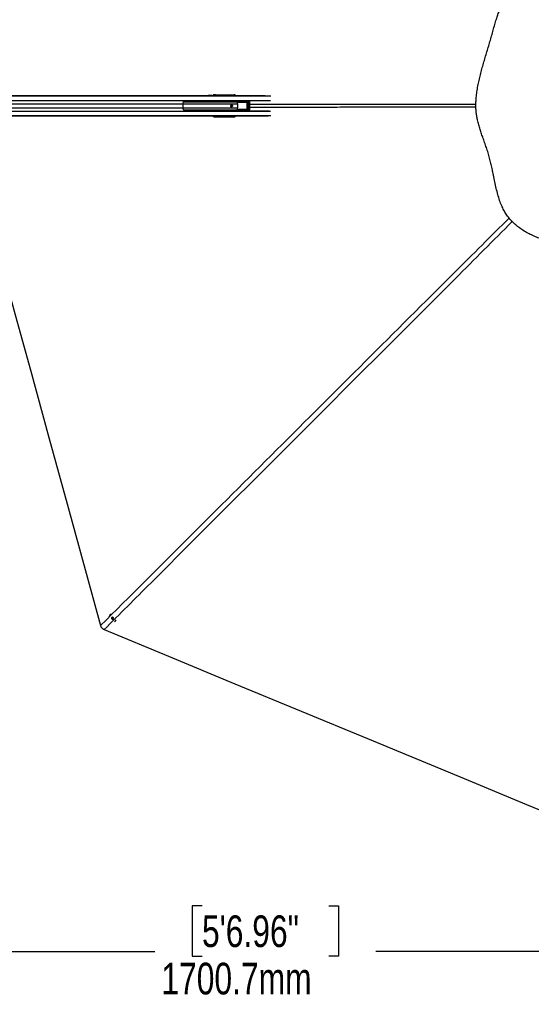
# Model space of a CAD drawing. Header units: millimetres. Extents: x 20 to 26059, y 28 to 17777.
# Tile 57 of 72: x 9637 to 12057, y 9008 to 13672. Entities that reach past the tile are written whole.
import ezdxf

# ---------------------------------------------------------------- set-up
doc = ezdxf.new("R2010")
doc.units = ezdxf.units.MM
doc.header["$LTSCALE"] = 2
doc.layers.add('COMPONENT_GEOMETRY', color=7, linetype='Continuous')
doc.styles.add('SLDTEXTSTYLE0', font='TXT', dxfattribs={"width": 0.75})
doc.dimstyles.new('SLDDIMSTYLE0', dxfattribs={"dimtxt": 150, "dimasz": 6.604, "dimexe": 0, "dimexo": 0.0625, "dimgap": 37.5, "dimtad": 0, "dimtih": 1, "dimtoh": 1, "dimdec": 0, "dimrnd": 1e-09, "dimzin": 12, "dimdsep": 46, "dimtxsty": 'SLDTEXTSTYLE0', "dimsah": 1, "dimcen": 0.09, "dimadec": 0, "dimazin": 3, "dimtfac": 1, "dimtdec": 0, "dimtofl": 0, "dimtmove": 0, "dimatfit": 3, "dimfxl": 1, "dimfrac": 2, "dimtolj": 1, "dimtzin": 12, "dimarcsym": 0})
doc.dimstyles.new('SLDDIMSTYLE1', dxfattribs={"dimtxt": 150, "dimasz": 6.604, "dimexe": 0, "dimexo": 0.0625, "dimgap": 37.5, "dimtad": 0, "dimtih": 1, "dimtoh": 1, "dimdec": 1, "dimrnd": 1e-09, "dimzin": 12, "dimdsep": 46, "dimtxsty": 'SLDTEXTSTYLE0', "dimsah": 1, "dimcen": 0.09, "dimadec": 0, "dimazin": 3, "dimtfac": 1, "dimtdec": 1, "dimtofl": 0, "dimtmove": 0, "dimatfit": 3, "dimfxl": 1, "dimfrac": 2, "dimtolj": 1, "dimtzin": 12, "dimarcsym": 0})

# ---------------------------------------------------------------- blocks, each defined once
blk = doc.blocks.new('_D')
at = {"layer": 'COMPONENT_GEOMETRY', "color": 7}
for p, q in [((8742.9, 17777.2), (8697.2, 17777.2)), ((8697.2, 17777.2), (8697.2, 17539.1)), ((9454, 17777.2), (9499.7, 17777.2)), ((9499.7, 17777.2), (9499.7, 17539.1)), ((2197.2, 13286.2), (2197.2, 17567.6)), ((2197.2, 17561.2), (8621.2, 17561.2)), ((8697.2, 17539.1), (8742.9, 17539.1)), ((9499.7, 17539.1), (9454, 17539.1)), ((15999.8, 17561.2), (9575.8, 17561.2)), ((15999.8, 13309.5), (15999.8, 17567.6))]:
    blk.add_line(p, q, dxfattribs=at)
for points in [[(2197.2, 17561.2), (2203.8, 17560.2), (2203.8, 17562.2)], [(15999.8, 17561.2), (15993.1, 17562.2), (15993.1, 17560.2)]]:
    blk.add_solid(points, dxfattribs=at)
at = {"layer": 'COMPONENT_GEOMETRY', "color": 7, "char_height": 150, "attachment_point": 1, "style": 'SLDTEXTSTYLE0'}
for s, insert in [('22\'7.70"', (8742.9, 17732.5)), ('6901mm', (8689.3, 17508.1))]:
    blk.add_mtext(s, dxfattribs=dict(at, insert=insert))
blk = doc.blocks.new('_D_2')
at = {"layer": 'COMPONENT_GEOMETRY', "color": 7}
for p, q in [((9098.5, 12220.7), (9098.5, 9251.8)), ((12499.9, 9762), (12499.9, 9251.8)), ((10499.1, 9474.2), (10453.3, 9474.2)), ((10453.3, 9474.2), (10453.3, 9236.1)), ((11099.3, 9474.2), (11145, 9474.2)), ((11145, 9474.2), (11145, 9236.1)), ((9098.5, 9258.2), (10276.5, 9258.2)), ((10453.3, 9236.1), (10499.1, 9236.1)), ((11145, 9236.1), (11099.3, 9236.1)), ((12499.9, 9258.2), (11321.8, 9258.2))]:
    blk.add_line(p, q, dxfattribs=at)
for points in [[(9098.5, 9258.2), (9105.1, 9257.1), (9105.1, 9259.2)], [(12499.9, 9258.2), (12493.2, 9259.2), (12493.2, 9257.1)]]:
    blk.add_solid(points, dxfattribs=at)
at = {"layer": 'COMPONENT_GEOMETRY', "color": 7, "char_height": 150, "attachment_point": 1, "style": 'SLDTEXTSTYLE0'}
for s, insert in [('5\'6.96"', (10499.1, 9429.4)), ('1700.7mm', (10306.9, 9205))]:
    blk.add_mtext(s, dxfattribs=dict(at, insert=insert))

msp = doc.modelspace()

# ---------------------------------------------------------------- linework, layer by layer
at = {"color": 7, "linetype": 'Continuous', "lineweight": 25}
for p, q in [((9293.73, 13312.43), (10528.06, 13312.43)), ((9297.58, 13312.04), (10550.02, 13312.04)), ((10528.06, 13312.43), (10534.15, 13312.43)), ((10534.15, 13312.43), (10552.09, 13312.43)), ((10550.02, 13312.04), (10556.74, 13311.8)), ((10550.02, 13312.04), (10558.99, 13312.04)), ((10552.09, 13312.43), (10555.14, 13312.43)), ((10555.63, 13316.14), (10552.6, 13315.72)), ((10552.6, 13315.72), (10556.38, 13315.72)), ((10555.14, 13312.43), (10798.28, 13312.43)), ((10556.38, 13315.72), (10557.91, 13315.94)), ((10559.83, 13313.94), (10558.3, 13313.72)), ((10559.44, 13311.95), (10558.99, 13312.04)), ((10626.81, 13314.48), (10562.46, 13314.48)), ((10563.12, 13316.13), (10651.45, 13316.13)), ((10563.44, 13316.43), (10653.6, 13316.43)), ((10637.65, 13313.65), (10627.09, 13314.63)), ((10628.05, 13315.63), (10638.59, 13314.65)), ((10640.11, 13314.65), (10632.38, 13315.52)), ((10632.53, 13315.51), (10632.38, 13315.52)), ((10640.21, 13314.65), (10632.53, 13315.51)), ((10639.11, 13313.15), (10637.83, 13313.15)), ((10638.59, 13314.65), (10640.11, 13314.65)), ((10640.59, 13313.15), (10639.11, 13313.15)), ((10640.21, 13314.65), (10640.11, 13314.65)), ((10641.25, 13312.43), (10641.25, 13313.15)), ((10649, 13313.59), (10641.61, 13314.27)), ((10642.74, 13315.26), (10649.94, 13314.59)), ((10651.35, 13314.59), (10646.16, 13315.17)), ((10651.44, 13314.59), (10646.27, 13315.16)), ((10649.19, 13313.09), (10650.46, 13313.09)), ((10649.19, 13312.7), (10649.19, 13313.09)), ((10649.19, 13312.7), (10650.46, 13312.7)), ((10649.94, 13314.59), (10651.35, 13314.59)), ((10650.46, 13313.09), (10650.46, 13312.7)), ((10651.83, 13313.09), (10650.46, 13313.09)), ((10650.46, 13312.7), (10651.83, 13312.7)), ((10651.35, 13314.59), (10651.44, 13314.59)), ((10651.45, 13316.13), (10653.6, 13316.43)), ((10651.83, 13312.7), (10651.83, 13313.09)), ((10652.48, 13312.7), (10652.48, 13313.09)), ((10408.97, 13274.28), (10408.97, 13254.58)), ((10818.25, 13287.93), (10419.12, 13287.93)), ((10667.34, 13274.28), (10667.34, 13254.58)), ((10669.39, 13283.02), (10718.23, 13283.02)), ((10718.23, 13245.84), (10669.39, 13245.84)), ((10718.54, 13282.02), (10669.7, 13282.02)), ((10669.7, 13246.84), (10718.54, 13246.84)), ((10719.78, 13284.58), (10670.69, 13284.52)), ((10672.35, 13286.52), (10720.4, 13286.58)), ((10693.1, 13287.46), (10713.04, 13287.49)), ((10712.23, 13281.45), (10718.54, 13282.02)), ((10718.54, 13246.84), (10712.23, 13247.41)), ((10713, 13248.4), (10713, 13280.47)), ((10713, 13280.47), (10713.3, 13280.47)), ((10713, 13248.4), (10713.3, 13248.4)), ((10720.4, 13286.58), (10713.04, 13287.49)), ((10720.07, 13281.08), (10713.3, 13280.47)), ((10713.3, 13280.47), (10713.3, 13248.4)), ((10713.3, 13248.4), (10720.07, 13247.79)), ((10721.01, 13286.54), (10713.72, 13287.44)), ((10720.07, 13281.08), (10720.67, 13281.08)), ((10720.07, 13247.79), (10720.07, 13281.08)), ((10720.07, 13247.79), (10720.67, 13247.79)), ((10720.67, 13281.08), (10720.67, 13247.79)), ((10722.19, 13246.34), (10722.19, 13282.52)), ((10724.84, 13246.34), (10724.84, 13282.52)), ((9293.73, 13216.43), (9687.61, 13216.43)), ((9297.58, 13216.82), (10550.02, 13216.82)), ((9687.61, 13216.43), (9695.52, 13216.43)), ((9695.52, 13216.43), (9705.37, 13216.43)), ((9705.37, 13216.43), (9718.06, 13216.43)), ((9718.06, 13216.43), (10528.06, 13216.43)), ((10419.12, 13240.93), (10818.25, 13240.93)), ((10528.06, 13216.43), (10534.15, 13216.43)), ((10534.15, 13216.43), (10552.09, 13216.43)), ((10556.74, 13217.06), (10550.02, 13216.82)), ((10550.02, 13216.82), (10558.99, 13216.82)), ((10552.09, 13216.43), (10555.14, 13216.43)), ((10556.38, 13213.14), (10552.6, 13213.15)), ((10555.63, 13212.72), (10552.6, 13213.15)), ((10555.14, 13216.43), (10798.28, 13216.43)), ((10557.91, 13212.93), (10556.38, 13213.14)), ((10558.3, 13215.14), (10559.83, 13214.93)), ((10558.99, 13216.82), (10559.44, 13216.91)), ((10562.46, 13214.39), (10626.81, 13214.39)), ((10651.45, 13212.74), (10563.12, 13212.74)), ((10563.44, 13212.43), (10653.6, 13212.43)), ((10627.09, 13214.24), (10637.65, 13215.21)), ((10638.59, 13214.21), (10628.05, 13213.24)), ((10632.38, 13213.35), (10640.11, 13214.21)), ((10632.38, 13213.35), (10632.53, 13213.37)), ((10632.53, 13213.36), (10640.21, 13214.22)), ((10637.83, 13215.71), (10639.11, 13215.71)), ((10640.11, 13214.21), (10638.59, 13214.21)), ((10639.11, 13215.71), (10640.59, 13215.71)), ((10641.25, 13215.71), (10641.25, 13216.43)), ((10641.61, 13214.59), (10649, 13215.27)), ((10649.94, 13214.27), (10642.74, 13213.61)), ((10646.16, 13213.69), (10651.35, 13214.27)), ((10646.27, 13213.7), (10651.44, 13214.28)), ((10650.46, 13216.17), (10649.19, 13216.17)), ((10649.19, 13215.77), (10649.19, 13216.17)), ((10650.46, 13215.77), (10649.19, 13215.77)), ((10651.35, 13214.27), (10649.94, 13214.27)), ((10650.46, 13216.17), (10650.46, 13215.77)), ((10651.83, 13216.17), (10650.46, 13216.17)), ((10650.46, 13215.77), (10651.83, 13215.77)), ((10653.6, 13212.43), (10651.45, 13212.74)), ((10651.83, 13215.77), (10651.83, 13216.17)), ((10652.48, 13216.17), (10652.47, 13216.43)), ((10652.48, 13215.77), (10652.48, 13216.17)), ((10670.34, 13243.67), (10668.89, 13245.39)), ((10670.69, 13244.34), (10719.78, 13244.28)), ((10720.4, 13242.29), (10672.35, 13242.35)), ((10693.1, 13241.4), (10713.04, 13241.38)), ((10713.04, 13241.38), (10720.4, 13242.29)), ((10713.72, 13241.42), (10721.01, 13242.32)), ((10063.81, 10852.12), (10063.69, 10852)), ((10072.13, 10836.65), (10073.11, 10839.72)), ((10073.03, 10837.54), (10072.13, 10836.65)), ((10074.39, 10834.02), (10072.13, 10836.65)), ((10073.03, 10837.54), (10073.51, 10839.07)), ((10074.15, 10836.22), (10073.03, 10837.54)), ((10073.11, 10839.72), (10076.34, 10840.17)), ((10073.51, 10839.07), (10073.75, 10839.81)), ((10075.28, 10834.91), (10074.15, 10836.22)), ((10075.28, 10834.91), (10074.39, 10834.02)), ((10077.63, 10834.47), (10074.39, 10834.02)), ((10076.9, 10835.14), (10075.28, 10834.91)), ((10076.34, 10840.17), (10078.6, 10837.55)), ((10077.88, 10835.27), (10076.9, 10835.14)), ((10078.6, 10837.55), (10077.63, 10834.47)), ((10090.19, 10825.33), (10090.24, 10825.37))]:
    msp.add_line(p, q, dxfattribs=at)
at = {"color": 8, "linetype": 'Continuous', "lineweight": 25}
for p, q in [((9301.1, 13311.33), (10824.46, 13311.33)), ((10558.99, 13312.04), (10811.99, 13312.04)), ((10559.74, 13312.43), (10559.83, 13313.94)), ((10562.46, 13314.48), (10562.34, 13312.43)), ((10626.99, 13312.43), (10626.81, 13314.48)), ((10627.1, 13314.56), (10627.29, 13312.43)), ((10637.83, 13312.43), (10637.83, 13313.15)), ((10639.11, 13313.15), (10639.11, 13312.43)), ((10640.59, 13312.43), (10640.59, 13313.15)), ((10641.25, 13313.15), (10640.59, 13313.15)), ((10641.33, 13314.48), (10640.66, 13314.48)), ((10641.48, 13312.43), (10641.32, 13314.19)), ((10641.61, 13314.27), (10641.78, 13312.43)), ((10651.83, 13313.09), (10652.48, 13313.09)), ((10651.83, 13312.7), (10652.48, 13312.7)), ((10652.55, 13312.43), (10652.55, 13312.46)), ((9301.82, 13289.73), (10823.71, 13289.73)), ((9374.42, 13274.28), (10408.97, 13274.28)), ((9374.42, 13254.58), (10408.97, 13254.58)), ((10408.97, 13274.28), (10667.34, 13274.28)), ((10408.97, 13254.58), (10667.34, 13254.58)), ((10410.96, 13283.59), (10667.41, 13283.59)), ((10712.39, 13280.95), (10667.03, 13280.95)), ((10667.09, 13281.45), (10712.23, 13281.45)), ((10667.11, 13247.91), (10712.39, 13247.91)), ((10712.23, 13247.41), (10667.13, 13247.41)), ((10667.51, 13283.33), (10668.89, 13283.48)), ((10724.84, 13282.52), (10722.19, 13282.52)), ((10724.84, 13246.34), (10722.19, 13246.34)), ((9301.1, 13217.53), (10824.46, 13217.53)), ((9301.82, 13239.13), (10823.71, 13239.13)), ((10410.96, 13245.27), (10667.41, 13245.27)), ((10558.99, 13216.82), (10811.99, 13216.82)), ((10559.83, 13214.93), (10559.74, 13216.43)), ((10562.34, 13216.43), (10562.46, 13214.39)), ((10626.81, 13214.39), (10626.99, 13216.43)), ((10627.29, 13216.43), (10627.1, 13214.3)), ((10637.83, 13215.71), (10637.83, 13216.43)), ((10639.11, 13216.43), (10639.11, 13215.71)), ((10640.22, 13214.22), (10640.11, 13214.21)), ((10640.59, 13215.71), (10640.59, 13216.43)), ((10641.25, 13215.71), (10640.59, 13215.71)), ((10640.66, 13214.39), (10641.33, 13214.39)), ((10641.32, 13214.68), (10641.48, 13216.43)), ((10641.78, 13216.43), (10641.61, 13214.59)), ((10651.45, 13214.28), (10651.35, 13214.27)), ((10652.48, 13216.17), (10651.83, 13216.17)), ((10652.48, 13215.77), (10651.83, 13215.77)), ((10652.55, 13216.41), (10652.55, 13216.43)), ((10669.71, 13242.54), (10671.35, 13242.76))]:
    msp.add_line(p, q, dxfattribs=at)
at = {"color": 7, "linetype": 'Continuous', "lineweight": 25, "flags": 128}
for points in [[(10639.18, 13259.43), (10637.39, 13259.81), (10635.87, 13260.9), (10634.85, 13262.52), (10634.49, 13264.43), (10634.85, 13266.35), (10635.87, 13267.97), (10637.39, 13269.05), (10639.18, 13269.43), (10640.98, 13269.05), (10642.5, 13267.97), (10643.52, 13266.35), (10643.88, 13264.43), (10643.52, 13262.52), (10642.5, 13260.9), (10640.98, 13259.81), (10639.18, 13259.43)], [(9363.01, 13193.93), (9385.87, 13110.66), (9472.1, 12796.5), (9558.33, 12482.33), (9623.45, 12245.1), (9688.57, 12007.86), (9774.8, 11693.7), (9861.03, 11379.53), (10019.57, 10801.92)], [(10061.15, 10848.7), (10059.77, 10845.59), (10059.63, 10845.17)], [(10072.03, 10834.31), (10073.47, 10833.14), (10075.2, 10832.58), (10076.95, 10832.71), (10078.46, 10833.5), (10079.5, 10834.84), (10079.91, 10836.53), (10079.63, 10838.3), (10078.7, 10839.89), (10077.26, 10841.05), (10075.53, 10841.62), (10073.78, 10841.49), (10072.27, 10840.7), (10071.23, 10839.35), (10070.82, 10837.67), (10071.1, 10835.9), (10072.03, 10834.31)], [(10035.96, 10782.9), (10340.54, 10656.74), (10654.62, 10526.64), (10968.7, 10396.55), (11282.77, 10266.45), (11720.95, 10084.95), (12035.03, 9954.86), (12349.1, 9824.76), (12489.23, 9766.72)]]:
    msp.add_lwpolyline(points, dxfattribs=at)
at = {"color": 7, "linetype": 'Continuous', "lineweight": 25}
for centre, radius, start, end in [((10552.08, 13293.07), 19.36, 78.58367, 89.96038), ((10555.12, 13293.06), 19.37, 78.48587, 89.95936), ((10556.32, 13313.74), 1.98, 359.48696, 88.32292), ((10557.85, 13313.96), 1.98, 359.48696, 88.32292), ((10564.24, 13314.73), 1.8, 128.66508, 187.96031), ((10626.69, 13315.33), 0.805, 277.81626, 299.89587), ((10626.7, 13315.36), 0.888, 276.78479, 296.46121), ((10628.01, 13315.78), 0.16, 284.06249, 340.13589), ((10632.33, 13315.69), 0.177, 286.3873, 344.44667), ((10638.63, 13313.67), 0.98, 92.44078, 181.19044), ((10641.22, 13315.07), 0.888, 276.78479, 296.46121), ((10641.52, 13315.82), 1.35, 262.10422, 274.01709), ((10642.66, 13315.46), 0.221, 291.26429, 351.77121), ((10646.06, 13315.39), 0.236, 292.69257, 353.59844), ((10649.98, 13313.61), 0.98, 92.44078, 181.19044), ((10452.99, 13274.34), 44.02, 172.70684, 180.08362), ((10452.99, 13254.52), 44.02, 179.91638, 187.29316), ((10637.55, 13264.62), 3.27, 356.79071, 142.11197), ((10637.56, 13264.22), 3.26, 217.3244, 3.77291), ((10637.22, 13264.43), 5.05, 283.03855, 76.96145), ((10608.86, 13274.32), 58.49, 359.96344, 5.50955), ((10608.86, 13254.55), 58.49, 354.49045, 0.03656), ((10669.79, 13283.03), 1.01, 153.7021, 264.7749), ((10669.79, 13245.84), 1.01, 95.2251, 206.2979), ((10670.46, 13284.71), 2, 218.02992, 237.60306), ((10670.46, 13244.16), 2, 122.39694, 141.97008), ((10670.48, 13282.81), 1.1, 169.04578, 225.56686), ((10670.48, 13246.05), 1.1, 134.43314, 190.95422), ((10671.8, 13285.53), 1.5, 192.9181, 222.50542), ((10671.52, 13285.5), 0.622, 71.65915, 105.25651), ((10711.85, 13281.06), 0.552, 349.04578, 45.56686), ((10711.85, 13247.81), 0.552, 314.43314, 10.95422), ((10719.32, 13282.81), 1.1, 169.04578, 225.56686), ((10719.32, 13246.05), 1.1, 134.43314, 190.95422), ((10721.95, 13285), 2.21, 134.53138, 191.00103), ((10552.08, 13235.79), 19.36, 270.03962, 281.41633), ((10555.12, 13235.8), 19.37, 270.04064, 281.51413), ((10556.32, 13215.12), 1.98, 271.67708, 0.51304), ((10557.85, 13214.91), 1.98, 271.67708, 0.51304), ((10564.24, 13214.14), 1.8, 172.03969, 231.33492), ((10626.69, 13213.54), 0.805, 60.10413, 82.18374), ((10626.7, 13213.5), 0.888, 63.53879, 83.21521), ((10628.01, 13213.08), 0.16, 19.86411, 75.93751), ((10632.33, 13213.18), 0.177, 15.55333, 73.6127), ((10638.63, 13215.19), 0.98, 178.80956, 267.55922), ((10641.22, 13213.8), 0.888, 63.53879, 83.21521), ((10641.52, 13213.04), 1.35, 85.98291, 97.89578), ((10642.66, 13213.4), 0.221, 8.22879, 68.73571), ((10646.06, 13213.48), 0.236, 6.40156, 67.30743), ((10649.98, 13215.25), 0.98, 178.80956, 267.55922), ((10671.8, 13243.33), 1.5, 137.49458, 167.0819), ((10671.52, 13243.36), 0.622, 254.74349, 288.34085), ((10721.95, 13243.86), 2.21, 168.99897, 225.46862), ((10074.9, 10840.72), 15.89, 107.52635, 149.86403), ((10076.4, 10838.23), 3.01, 163.65242, 221.71873), ((10075.96, 10838.3), 2.57, 143.38531, 162.48734), ((10076.53, 10838.22), 3.1, 220.00191, 276.82353), ((10076.55, 10837.73), 2.62, 277.69892, 302.54685), ((10079.04, 10836.55), 15.82, 294.74082, 333.54984)]:
    msp.add_arc(centre, radius, start, end, dxfattribs=at)
at = {"color": 8, "linetype": 'Continuous', "lineweight": 25}
for centre, radius, start, end in [((10652.49, 13314.8), 1.69, 128.0077, 184.83812), ((10652.58, 13300.72), 11.74, 86.25093, 90.15733), ((10652.49, 13214.07), 1.69, 175.16188, 231.9923), ((10652.58, 13228.15), 11.74, 269.84267, 273.74907)]:
    msp.add_arc(centre, radius, start, end, dxfattribs=at)
at = {"color": 7, "linetype": 'Continuous', "lineweight": 25}
for centre, major_axis, ratio, start_param, end_param in [((10528.06, 13152.43), (314.72, 0), 0.5083921, 1.5009832, 1.5707963), ((10534.15, 13152.43), (314.72, 0), 0.5083921, 1.5015838, 1.5707963), ((10552.69, 13309.72), (0, 6), 0.325952, 0.0460032, 1.1020644), ((10561.3, 13316.15), (6.02, 0.1), 0.0439267, 1.2060135, 2.8015596), ((10557.16, 13311.95), (2.43, -0.06), 0.0655914, 4.5417646, 6.6371666), ((10561.69, 13315.94), (4.01, 0.07), 0.0439267, 1.2060135, 2.8015596), ((10561.72, 13313.94), (2.01, 0.2), 0.2467583, 1.1702491, 2.7657952), ((10625.37, 13314.13), (0, 2), 0.7293247, 4.8869219, 4.9129515), ((10625.84, 13314.13), (0, 2.5), 0.5135386, 4.8869219, 4.9129515), ((10712.4, 13313.63), (103.02, -2.5), 0.0008479, 3.7530802, 3.822914), ((10712.41, 13314.13), (103.01, -2), 0.0006456, 3.7547681, 3.8246019), ((10637.65, 13313.15), (0, 0.5), 0.3779182, 4.712389, 6.2482787), ((10638.57, 13313.15), (0, 1.5), 0.3560683, 4.712389, 6.2482787), ((10640.09, 13313.15), (0, 1.5), 0.3342183, 4.712389, 6.2482787), ((10643.24, 13314.14), (1.9, -0.39), 0.7714597, 3.1770037, 3.3710044), ((10643.07, 13314.23), (1.45, -0.27), 0.6750908, 3.1735108, 3.3675115), ((10712.4, 13313.63), (103.02, -2.5), 0.0008479, 3.9698079, 4.0139569), ((10712.41, 13314.13), (103.01, -2), 0.0006456, 3.9714957, 4.0156448), ((10649, 13313.09), (0, 0.5), 0.3779182, 4.712389, 6.2482787), ((10649.92, 13313.09), (0, 1.5), 0.3560683, 4.712389, 6.2482787), ((10651.33, 13313.09), (0, 1.5), 0.3342183, 4.712389, 6.2482787), ((10651.37, 13312.11), (0.67, 3.97), 0.9341486, 4.8674889, 6.4394412), ((10653.37, 13312.4), (1.39, 3.83), 0.9099183, 5.0309664, 6.6029187), ((10592.23, 13273.45), (109.04, 10.9), 0.0105825, 0.7795669, 0.8187701), ((10592.23, 13255.41), (109.04, -10.9), 0.0105825, 5.4644152, 5.5036184), ((10676.63, 13279.93), (8.16, 0), 0.8194677, 2.3851365, 2.6615065), ((10676.63, 13248.93), (8.16, 0), 0.8194677, 3.6216788, 3.8980488), ((10718.45, 13289.32), (271.41, 0.5), 0.0066965, 4.5410686, 4.6188255), ((10712.21, 13280.45), (1.09, 0.06), 0.9159717, 6.2421264, 7.7832404), ((10712.21, 13248.41), (1.09, -0.06), 0.9159717, 4.7831302, 6.3242442), ((10712.37, 13280.45), (0.628, 0.04), 0.7949603, 6.2320357, 7.7731497), ((10712.37, 13248.41), (0.628, -0.04), 0.7949603, 4.7932209, 6.3343349), ((10713.17, 13283.48), (4.68, -0.39), 0.8523674, 1.5248226, 1.6701578), ((10718.16, 13281.02), (2.51, 0.16), 0.7949603, 6.2320357, 7.7731497), ((10718.16, 13247.85), (2.51, -0.16), 0.7949603, 4.7932209, 6.3343349), ((10718.48, 13281.02), (1.59, 0.11), 0.6287674, 6.2308543, 7.7719683), ((10718.48, 13247.85), (1.59, -0.11), 0.6287674, 4.7944023, 6.3355163), ((10719.84, 13282.58), (2.34, -0.2), 0.8523674, 0.071256, 1.6701578), ((10719.84, 13246.29), (2.34, 0.2), 0.8523674, 4.6130275, 6.2119293), ((10720.49, 13282.58), (4.25, -0.28), 0.9398079, 0.0578123, 1.6567141), ((10720.49, 13246.29), (4.25, 0.28), 0.9398079, 4.6264712, 6.225373), ((10528.06, 13376.43), (314.72, 0), 0.5083921, 4.712389, 4.7822022), ((10534.15, 13376.43), (314.72, 0), 0.5083921, 4.712389, 4.7816015), ((10552.69, 13219.14), (0, 6), 0.325952, 2.0395283, 3.0955894), ((10561.3, 13212.71), (6.02, -0.1), 0.0439267, 3.4816257, 5.0771718), ((10557.16, 13216.91), (2.43, 0.06), 0.0655914, 5.929204, 8.0246061), ((10561.69, 13212.92), (4.01, -0.07), 0.0439267, 3.4816257, 5.0771718), ((10561.72, 13214.92), (2.01, -0.2), 0.2467583, 3.5173901, 5.1129362), ((10625.37, 13214.73), (0, 2), 0.7293247, 4.5118264, 4.5378561), ((10625.84, 13214.73), (0, 2.5), 0.5135386, 4.5118264, 4.5378561), ((10712.4, 13215.23), (103.02, 2.5), 0.0008479, 2.4602713, 2.5301051), ((10712.41, 13214.73), (103.01, 2), 0.0006456, 2.4585834, 2.5284173), ((10637.65, 13215.71), (0, 0.5), 0.3779182, 3.1764992, 4.712389), ((10638.57, 13215.71), (0, 1.5), 0.3560683, 3.1764992, 4.712389), ((10640.09, 13215.71), (0, 1.5), 0.3342183, 3.1764992, 4.712389), ((10643.24, 13214.73), (1.9, 0.39), 0.7714597, 2.9121809, 3.1061816), ((10643.07, 13214.64), (1.45, 0.27), 0.6750908, 2.9156738, 3.1096745), ((10712.4, 13215.23), (103.02, 2.5), 0.0008479, 2.2692284, 2.3133774), ((10712.41, 13214.73), (103.01, 2), 0.0006456, 2.2675405, 2.3116896), ((10649, 13215.77), (0, 0.5), 0.3779182, 3.1764992, 4.712389), ((10649.92, 13215.77), (0, 1.5), 0.3560683, 3.1764992, 4.712389), ((10651.33, 13215.77), (0, 1.5), 0.3342183, 3.1764992, 4.712389), ((10651.37, 13216.75), (-0.67, 3.97), 0.9341486, 2.9853368, 4.5572891), ((10653.37, 13216.47), (-1.39, 3.83), 0.9099183, 2.8218592, 4.3938115), ((10718.45, 13239.55), (271.41, -0.5), 0.0066965, 1.6643598, 1.7421385), ((10713.17, 13245.38), (4.68, 0.39), 0.8523674, 4.6130275, 4.7583627)]:
    msp.add_ellipse(centre, major_axis=major_axis, ratio=ratio, start_param=start_param, end_param=end_param, dxfattribs=at)
at = {"color": 8, "linetype": 'Continuous', "lineweight": 25}
for centre, major_axis, ratio, start_param, end_param in [((10556.47, 13309.73), (0, 6), 0.325882, 0.045869, 1.1028022), ((10558.36, 13309.73), (0, 4), 0.325952, 0.0460032, 0.8278434), ((10649, 13312.7), (0, 0.5), 0.3779182, 4.158029, 4.712389), ((10650.68, 13312.46), (0.7, 1.92), 0.9099183, 5.0309664, 5.3492181), ((10699.45, 13284.2), (45.22, -4.52), 0.0107076, 4.0111989, 4.0707672), ((10556.47, 13219.14), (0, 6), 0.325882, 2.0387905, 3.0957237), ((10558.36, 13219.14), (0, 4), 0.325952, 2.3137493, 3.0955894), ((10649, 13216.17), (0, 0.5), 0.3779182, 4.712389, 5.266749), ((10699.45, 13244.66), (45.22, 4.52), 0.0107076, 2.2124181, 2.2719864)]:
    msp.add_ellipse(centre, major_axis=major_axis, ratio=ratio, start_param=start_param, end_param=end_param, dxfattribs=at)
at = {"color": 7, "linetype": 'Continuous', "lineweight": 25}
for points, knots in [([(12244.92, 12582.35), (12254.05, 12578.7), (12272.27, 12571.43), (12298.95, 12559.7), (12325.2, 12547.93), (12351.22, 12536.41), (12375.82, 12526.18), (12399.21, 12517.43), (12421.46, 12510.27), (12442.24, 12504.94), (12461.45, 12501.35), (12478.92, 12499.23), (12496.6, 12498.35), (12516.38, 12498.8), (12538.18, 12501.04), (12561.71, 12505.43), (12584.89, 12511.49), (12607.73, 12518.9), (12630.28, 12527.37), (12654.13, 12537.26), (12679.37, 12548.47), (12706.18, 12560.74), (12733.29, 12573.04), (12760.85, 12584.96), (12788.3, 12595.8), (12815.35, 12605.85), (12841.82, 12615.41), (12868.18, 12625.01), (12894.34, 12634.92), (12920.18, 12645.47), (12945.58, 12656.99), (12970.37, 12669.81), (12993.42, 12683.73), (13014.53, 12698.79), (13033.5, 12714.82), (13050.88, 12732.4), (13066.76, 12751.15), (13081.26, 12770.92), (13094.56, 12791.55), (13106.83, 12812.88), (13118.25, 12834.8), (13129.74, 12858.76), (13141.39, 12884.8), (13153.38, 12912.95), (13165.33, 12941.63), (13177.49, 12970.57), (13190.16, 12999.91), (13202.95, 13029.56), (13215.59, 13059.61), (13227.59, 13089.74), (13237.84, 13117.92), (13246.31, 13144.23), (13253.08, 13168.6), (13258.65, 13193.28), (13262.47, 13216.25), (13264.74, 13237.35), (13265.76, 13256.44), (13265.69, 13275.5), (13264.27, 13296.56), (13261.13, 13319.51), (13256.03, 13344.11), (13249.55, 13368.27), (13241.98, 13392.03), (13233.54, 13415.45), (13223.84, 13440.17), (13212.97, 13466.28), (13201.08, 13493.88), (13189.1, 13521.56), (13177.39, 13549.25), (13166.3, 13576.71), (13155.71, 13603.42), (13145.45, 13629.12), (13135.3, 13653.73), (13125.02, 13677.32), (13114.36, 13699.99), (13103.1, 13721.8), (13091.03, 13742.73), (13077.93, 13762.74), (13063.67, 13781.72), (13045.61, 13802.23), (13023.11, 13823.61), (12996.95, 13846.6), (12969.41, 13868.45), (12940.62, 13889.21), (12910.49, 13908.9), (12879.13, 13927.42), (12844.93, 13945.58), (12807.94, 13963), (12768.1, 13979.28), (12727.35, 13993.5), (12685.77, 14005.6), (12643.43, 14015.47), (12607.63, 14021.73), (12578.72, 14025.5), (12556.88, 14027.7), (12534.93, 14029.24), (12513.04, 14030.1), (12491.43, 14030.28), (12468.77, 14028.96), (12445.2, 14026.05), (12420.7, 14021.51), (12396.6, 14015.79), (12372.75, 14009.13), (12349, 14001.68), (12325.16, 13993.62), (12301.05, 13985.04), (12276.53, 13976.09), (12251.56, 13966.95), (12224.19, 13956.94), (12194.64, 13945.93), (12163.06, 13933.61), (12131.53, 13920.46), (12104.66, 13908.16), (12082.28, 13896.95), (12064.27, 13887.22), (12046.25, 13876.64), (12028.22, 13865.04), (12010.26, 13852.21), (11992.54, 13838.04), (11976.09, 13823.09), (11961.07, 13807.62), (11947.63, 13791.66), (11935.57, 13774.36), (11924.75, 13755.96), (11915.13, 13736.61), (11906.52, 13716.46), (11898.75, 13695.61), (11891.27, 13673.05), (11883.97, 13648.74), (11876.63, 13622.63), (11869.29, 13595.79), (11861.59, 13568.41), (11853.46, 13540.84), (11845.19, 13513.35), (11836.96, 13486.04), (11828.95, 13458.91), (11821.35, 13431.91), (11814.33, 13404.96), (11808.05, 13378), (11802.72, 13350.96), (11798.54, 13323.84), (11796, 13299.32), (11794.82, 13277.56), (11794.57, 13258.59), (11795.61, 13239.73), (11797.94, 13221.09), (11801.57, 13201.21), (11806.61, 13180.22), (11812.98, 13158.17), (11820.01, 13136.46), (11827.77, 13113.96), (11836.05, 13090.56), (11844.57, 13066.08), (11852.63, 13041.45), (11859.9, 13016.66), (11866.1, 12991.89), (11871.53, 12967.47), (11877.06, 12940.54), (11882.83, 12911.52), (11889.29, 12880.75), (11896.34, 12851.41), (11904.47, 12823.36), (11913.64, 12798.01), (11923.89, 12775.3), (11935.08, 12755.18), (11947.98, 12736.4), (11962.62, 12719.22), (11978.63, 12703.59), (11996.93, 12688.54), (12017.55, 12674.34), (12040.39, 12661.13), (12064.01, 12649.42), (12088.27, 12638.87), (12113.11, 12629.16), (12138.48, 12619.98), (12164.38, 12611.02), (12190.82, 12601.98), (12217.8, 12592.59), (12235.82, 12585.79), (12244.92, 12582.35)], [0, 0, 0, 0, 0.0062079, 0.0123847, 0.0185275, 0.0246372, 0.0307136, 0.0357515, 0.0407647, 0.0457516, 0.0494761, 0.0531858, 0.0568886, 0.0606336, 0.0656625, 0.0707159, 0.0757949, 0.0808976, 0.0860265, 0.0911809, 0.0973971, 0.1036484, 0.1099363, 0.116261, 0.1226055, 0.1285507, 0.1344957, 0.1404391, 0.1463799, 0.1523162, 0.1582479, 0.1641727, 0.1700884, 0.1753383, 0.1805792, 0.1857567, 0.1909068, 0.1960997, 0.2013354, 0.2066101, 0.2119258, 0.2172802, 0.2237536, 0.2302781, 0.2368554, 0.2434816, 0.2500953, 0.257012, 0.2639405, 0.2708741, 0.2778026, 0.2832351, 0.2886523, 0.294047, 0.2994131, 0.303457, 0.3074802, 0.3114793, 0.3154719, 0.3208122, 0.32617, 0.3315397, 0.3369132, 0.3422866, 0.3476539, 0.3540791, 0.3604808, 0.3668553, 0.3731968, 0.379444, 0.385547, 0.3914459, 0.3971495, 0.4026894, 0.4080894, 0.4133727, 0.4185521, 0.423644, 0.4286621, 0.4336209, 0.4408799, 0.4482224, 0.4556009, 0.4630516, 0.4706144, 0.478305, 0.4860229, 0.4950456, 0.5040918, 0.5131652, 0.5222698, 0.5314085, 0.540585, 0.5451896, 0.5498053, 0.5544326, 0.5590731, 0.5636265, 0.5680646, 0.5733929, 0.5787174, 0.5840504, 0.5894025, 0.5947854, 0.6002096, 0.6056867, 0.6112314, 0.6168532, 0.6225079, 0.6296062, 0.636771, 0.6440355, 0.6514438, 0.6557602, 0.6601503, 0.6646266, 0.669204, 0.6739001, 0.6787296, 0.6836315, 0.6879634, 0.6923325, 0.6967724, 0.7013023, 0.7059222, 0.710634, 0.7154345, 0.7203229, 0.7260147, 0.7318156, 0.7377239, 0.743736, 0.7497899, 0.7558437, 0.7618906, 0.7679227, 0.7739342, 0.7799172, 0.7858631, 0.7917629, 0.7976083, 0.8033903, 0.807398, 0.8113778, 0.8153479, 0.8193167, 0.8232851, 0.8282375, 0.8331799, 0.8381049, 0.843009, 0.8485831, 0.8541205, 0.8596181, 0.8650715, 0.8704442, 0.8757132, 0.8808802, 0.8878858, 0.894593, 0.9010551, 0.9073121, 0.9133951, 0.9183508, 0.923216, 0.9280042, 0.9327336, 0.93743, 0.9421128, 0.9477263, 0.9533461, 0.9589832, 0.9646483, 0.9703546, 0.9761134, 0.9819397, 0.9878499, 0.9938627, 1, 1, 1, 1]), ([(10626.8, 13314.53), (10626.8, 13314.55), (10626.78, 13314.71), (10626.81, 13314.98), (10626.96, 13315.29), (10627.19, 13315.51), (10627.49, 13315.65), (10627.82, 13315.72), (10628.05, 13315.73), (10628.16, 13315.73)], [0, 0, 0, 0, 0.0324038, 0.2220781, 0.3811988, 0.5433613, 0.6728153, 0.8347469, 1, 1, 1, 1]), ([(10628.05, 13315.63), (10627.96, 13315.63), (10627.82, 13315.63), (10627.64, 13315.59), (10627.5, 13315.54), (10627.42, 13315.5), (10627.3, 13315.4), (10627.18, 13315.26), (10627.08, 13315), (10627.07, 13314.78), (10627.09, 13314.65), (10627.09, 13314.63)], [0, 0, 0, 0, 0.1655111, 0.2835853, 0.3149316, 0.4135053, 0.4333733, 0.5928838, 0.760419, 0.9651718, 1, 1, 1, 1]), ([(10641.25, 13313.15), (10641.25, 13313.26), (10641.23, 13313.55), (10641.13, 13313.95), (10640.9, 13314.31), (10640.59, 13314.56), (10640.34, 13314.62), (10640.21, 13314.65)], [0, 0, 0, 0, 0.1532452, 0.4235954, 0.6291014, 0.8052838, 1, 1, 1, 1]), ([(10641.33, 13314.48), (10641.37, 13314.6), (10641.44, 13314.83), (10641.68, 13315.11), (10642.01, 13315.3), (10642.43, 13315.42), (10642.72, 13315.43), (10642.88, 13315.43)], [0, 0, 0, 0, 0.1837229, 0.3577538, 0.5459259, 0.7461896, 1, 1, 1, 1]), ([(10642.74, 13315.26), (10642.62, 13315.26), (10642.41, 13315.25), (10642.09, 13315.16), (10641.85, 13314.99), (10641.68, 13314.75), (10641.64, 13314.57), (10641.61, 13314.47)], [0, 0, 0, 0, 0.26169486, 0.45475767, 0.63423186, 0.80785031, 1, 1, 1, 1]), ([(10652.48, 13313.09), (10652.48, 13313.2), (10652.47, 13313.49), (10652.37, 13313.89), (10652.13, 13314.25), (10651.82, 13314.5), (10651.57, 13314.56), (10651.44, 13314.59)], [0, 0, 0, 0, 0.1532452, 0.4235954, 0.6291014, 0.8052838, 1, 1, 1, 1]), ([(10652.46, 13312.43), (10652.47, 13312.47), (10652.48, 13312.56), (10652.48, 13312.65), (10652.48, 13312.7)], [0, 0, 0, 0, 0.459484, 1, 1, 1, 1]), ([(10419.12, 13287.93), (10418.61, 13287.9), (10417.42, 13287.83), (10415.1, 13287.1), (10412.57, 13285.62), (10410.21, 13283.18), (10409.62, 13281), (10409.33, 13279.93)], [0, 0, 0, 0, 0.10962694, 0.25672778, 0.49978841, 0.75517788, 1, 1, 1, 1]), ([(10409.33, 13248.93), (10409.56, 13248), (10410.03, 13246.14), (10411.98, 13243.78), (10414.27, 13242.17), (10416.55, 13241.28), (10418.09, 13240.96), (10418.87, 13240.94), (10419.12, 13240.93)], [0, 0, 0, 0, 0.21292834, 0.4246049, 0.67677118, 0.83002636, 0.94448477, 1, 1, 1, 1]), ([(10667.41, 13283.59), (10667.22, 13282.75), (10666.96, 13281.59), (10667.05, 13280.3), (10667.07, 13279.93)], [0, 0, 0, 0, 0.720131, 1, 1, 1, 1]), ([(10667.07, 13248.93), (10667.05, 13248), (10667.01, 13246.71), (10667.32, 13245.59), (10667.41, 13245.27)], [0, 0, 0, 0, 0.7198695, 1, 1, 1, 1]), ([(10675.02, 13287.93), (10675.01, 13287.93), (10674.4, 13287.93), (10672.83, 13287.8), (10670.66, 13287.09), (10668.87, 13285.86), (10667.84, 13284.65), (10667.55, 13283.92), (10667.41, 13283.59)], [0, 0, 0, 0, 0.0026713, 0.1953579, 0.507159, 0.7219581, 0.8748674, 1, 1, 1, 1]), ([(10668.89, 13283.48), (10669.12, 13283.82), (10669.54, 13284.44), (10670.09, 13284.96), (10670.34, 13285.2)], [0, 0, 0, 0, 0.544713, 1, 1, 1, 1]), ([(10670.34, 13285.2), (10670.54, 13285.38), (10670.83, 13285.63), (10671.17, 13285.94), (10671.3, 13286.05), (10671.35, 13286.1)], [0, 0, 0, 0, 0.5927869, 0.8158087, 1, 1, 1, 1]), ([(10671.71, 13286.09), (10671.65, 13286.01), (10671.52, 13285.82), (10671.21, 13285.38), (10670.93, 13284.92), (10670.74, 13284.6), (10670.69, 13284.52)], [0, 0, 0, 0, 0.2055736, 0.4344383, 0.8552633, 1, 1, 1, 1]), ([(10672.35, 13286.52), (10672.35, 13286.52), (10672.2, 13286.51), (10671.84, 13286.45), (10671.54, 13286.23), (10671.35, 13286.1)], [0, 0, 0, 0, 0.0107069, 0.4125943, 1, 1, 1, 1]), ([(10672.35, 13286.52), (10672.35, 13286.52), (10672.26, 13286.51), (10672.03, 13286.44), (10671.83, 13286.22), (10671.71, 13286.09)], [0, 0, 0, 0, 0.01070694, 0.41259547, 1, 1, 1, 1]), ([(9684.99, 13216.81), (9686.55, 13216.73), (9689.66, 13216.59), (9694.55, 13216.53), (9698.4, 13216.51), (9700.52, 13216.51), (9701.77, 13216.51), (9702.41, 13216.51), (9702.73, 13216.52)], [0, 0, 0, 0, 0.3256676, 0.6503231, 0.8228972, 0.9110461, 0.9554419, 1, 1, 1, 1]), ([(9718.06, 13216.43), (9718.12, 13216.43), (9718.22, 13216.43), (9718.3, 13216.43), (9718.32, 13216.43), (9718.33, 13216.43), (9718.34, 13216.43), (9718.37, 13216.44), (9718.49, 13216.44), (9718.75, 13216.45), (9718.63, 13216.51), (9717.42, 13216.61), (9715.13, 13216.7), (9711.16, 13216.73), (9705.72, 13216.66), (9700.04, 13216.61), (9694.9, 13216.6), (9691.02, 13216.64), (9687.69, 13216.7), (9685.89, 13216.77), (9684.99, 13216.81)], [0, 0, 0, 0, 0.0122104, 0.018314, 0.0186955, 0.0187908, 0.0191723, 0.0206981, 0.0268019, 0.0512569, 0.1205122, 0.1896787, 0.2582283, 0.3422814, 0.4797559, 0.6176567, 0.7238245, 0.8340377, 0.916614, 1, 1, 1, 1]), ([(9702.73, 13216.52), (9700.24, 13216.5), (9695.21, 13216.46), (9690.16, 13216.44), (9687.61, 13216.43)], [0, 0, 0, 0, 0.4938001, 1, 1, 1, 1]), ([(9695.52, 13216.43), (9697.59, 13216.43), (9701.1, 13216.43), (9704.13, 13216.43), (9705.37, 13216.43)], [0, 0, 0, 0, 0.5888189, 1, 1, 1, 1]), ([(9714.24, 13216.47), (9714.2, 13216.47), (9714.11, 13216.47), (9714.04, 13216.46), (9714.04, 13216.46), (9714.19, 13216.45), (9714.56, 13216.44), (9715.02, 13216.44), (9715.43, 13216.44), (9715.67, 13216.44), (9715.86, 13216.44), (9715.95, 13216.45), (9715.98, 13216.45)], [0, 0, 0, 0, 0.0544096, 0.1088323, 0.1829811, 0.3048204, 0.5225559, 0.7536131, 0.8287473, 0.9044749, 0.9590271, 1, 1, 1, 1]), ([(9715.98, 13216.45), (9716.03, 13216.45), (9716.11, 13216.45), (9716.19, 13216.45), (9716.19, 13216.46), (9716.04, 13216.46), (9715.68, 13216.47), (9715.21, 13216.48), (9714.81, 13216.48), (9714.57, 13216.47), (9714.37, 13216.47), (9714.28, 13216.47), (9714.24, 13216.47)], [0, 0, 0, 0, 0.0540592, 0.1081372, 0.1814911, 0.3019799, 0.5184656, 0.7488258, 0.8245588, 0.9008777, 0.955237, 1, 1, 1, 1]), ([(10628.16, 13213.14), (10628.04, 13213.14), (10627.83, 13213.14), (10627.51, 13213.2), (10627.22, 13213.33), (10626.98, 13213.55), (10626.86, 13213.77), (10626.79, 13214.03), (10626.8, 13214.19), (10626.8, 13214.34)], [0, 0, 0, 0, 0.1677551, 0.3094261, 0.4421052, 0.5973632, 0.7692312, 0.8002226, 1, 1, 1, 1]), ([(10627.09, 13214.24), (10627.09, 13214.12), (10627.07, 13213.88), (10627.18, 13213.6), (10627.35, 13213.41), (10627.49, 13213.33), (10627.62, 13213.28), (10627.7, 13213.26), (10627.87, 13213.24), (10627.96, 13213.24), (10628.05, 13213.24)], [0, 0, 0, 0, 0.2158633, 0.4289558, 0.5802581, 0.6862162, 0.7010964, 0.8134316, 0.8319841, 1, 1, 1, 1]), ([(10640.21, 13214.22), (10640.34, 13214.25), (10640.58, 13214.3), (10640.85, 13214.51), (10641.03, 13214.75), (10641.17, 13215.05), (10641.24, 13215.37), (10641.25, 13215.61), (10641.25, 13215.71)], [0, 0, 0, 0, 0.1993679, 0.3515466, 0.4951181, 0.6479217, 0.855378, 1, 1, 1, 1]), ([(10642.88, 13213.43), (10642.76, 13213.43), (10642.51, 13213.44), (10642.12, 13213.52), (10641.75, 13213.7), (10641.45, 13214), (10641.37, 13214.26), (10641.33, 13214.39)], [0, 0, 0, 0, 0.1896653, 0.387972, 0.5975579, 0.804387, 1, 1, 1, 1]), ([(10641.61, 13214.4), (10641.64, 13214.29), (10641.68, 13214.1), (10641.81, 13213.93), (10641.95, 13213.8), (10642.06, 13213.73), (10642.25, 13213.66), (10642.47, 13213.61), (10642.65, 13213.61), (10642.74, 13213.61)], [0, 0, 0, 0, 0.204018, 0.3683635, 0.408955, 0.5625699, 0.6085277, 0.8027053, 1, 1, 1, 1]), ([(10651.44, 13214.28), (10651.58, 13214.31), (10651.81, 13214.36), (10652.08, 13214.57), (10652.27, 13214.81), (10652.4, 13215.11), (10652.47, 13215.43), (10652.48, 13215.67), (10652.48, 13215.77)], [0, 0, 0, 0, 0.1993679, 0.3515466, 0.4951181, 0.6479217, 0.855378, 1, 1, 1, 1]), ([(10667.41, 13245.27), (10667.55, 13244.94), (10667.84, 13244.21), (10668.87, 13243.01), (10670.66, 13241.77), (10672.83, 13241.07), (10674.4, 13240.93), (10675.01, 13240.93), (10675.02, 13240.93)], [0, 0, 0, 0, 0.1251326, 0.2780419, 0.492841, 0.8046421, 0.9973287, 1, 1, 1, 1]), ([(10671.35, 13242.76), (10671.3, 13242.81), (10671.17, 13242.93), (10670.83, 13243.23), (10670.54, 13243.48), (10670.34, 13243.67)], [0, 0, 0, 0, 0.1841913, 0.4072131, 1, 1, 1, 1]), ([(10670.69, 13244.34), (10670.84, 13244.1), (10671.03, 13243.77), (10671.31, 13243.34), (10671.52, 13243.05), (10671.65, 13242.86), (10671.71, 13242.77)], [0, 0, 0, 0, 0.4255346, 0.5656144, 0.7944513, 1, 1, 1, 1]), ([(10672.35, 13242.35), (10672.35, 13242.35), (10672.2, 13242.35), (10671.84, 13242.42), (10671.53, 13242.63), (10671.35, 13242.76)], [0, 0, 0, 0, 0.0107059, 0.4231481, 1, 1, 1, 1]), ([(10672.35, 13242.35), (10672.35, 13242.35), (10672.25, 13242.35), (10672.02, 13242.42), (10671.83, 13242.64), (10671.71, 13242.77)], [0, 0, 0, 0, 0.010706, 0.4231493, 1, 1, 1, 1]), ([(10035.96, 10782.9), (10034.52, 10783.57), (10031.59, 10784.93), (10027.78, 10787.84), (10024.54, 10791.34), (10022.24, 10794.97), (10020.6, 10798.55), (10019.92, 10800.8), (10019.57, 10801.92)], [0, 0, 0, 0, 0.1826783, 0.3707298, 0.5475769, 0.7300427, 0.8641936, 1, 1, 1, 1])]:
    msp.add_open_spline(points, degree=3, knots=knots, dxfattribs=at)
at = {"color": 8, "linetype": 'Continuous', "lineweight": 25}
for points, knots in [([(10632.5, 13315.64), (10632.57, 13315.64), (10632.92, 13315.62), (10633.32, 13315.56), (10633.6, 13315.41), (10633.65, 13315.38)], [0, 0, 0, 0, 0.1613235, 0.8505587, 1, 1, 1, 1]), ([(10646.3, 13315.36), (10646.36, 13315.36), (10646.72, 13315.34), (10647.16, 13315.26), (10647.49, 13315.07), (10647.58, 13315.02)], [0, 0, 0, 0, 0.1389399, 0.760064, 1, 1, 1, 1]), ([(10671.35, 13286.1), (10670.98, 13286.15), (10670.43, 13286.23), (10669.88, 13286.3), (10669.71, 13286.33)], [0, 0, 0, 0, 0.6765262, 1, 1, 1, 1]), ([(10724.84, 13271.99), (10843.73, 13271.97), (11156.27, 13271.9), (11512.96, 13271.76), (11750.74, 13271.47), (11794.9, 13271.42)], [0, 0, 0, 0, 0.3333213, 0.8761975, 1, 1, 1, 1]), ([(11794.85, 13257.45), (11749.43, 13257.39), (11655.61, 13257.28), (11487.78, 13257.15), (11328.38, 13257.06), (11180.38, 13256.99), (11032.39, 13256.94), (10880.54, 13256.89), (10765.69, 13256.87), (10724.84, 13256.87)], [0, 0, 0, 0, 0.1273405, 0.2630802, 0.4705424, 0.5742736, 0.6780047, 0.8854671, 1, 1, 1, 1]), ([(10633.55, 13213.47), (10633.43, 13213.41), (10633.11, 13213.26), (10632.73, 13213.24), (10632.5, 13213.22)], [0, 0, 0, 0, 0.39748578, 1, 1, 1, 1]), ([(10647.55, 13213.84), (10647.37, 13213.75), (10646.99, 13213.55), (10646.53, 13213.52), (10646.3, 13213.5)], [0, 0, 0, 0, 0.4909173, 1, 1, 1, 1]), ([(10668.89, 13245.39), (10668.63, 13245.42), (10668.17, 13245.46), (10667.72, 13245.51), (10667.51, 13245.53)], [0, 0, 0, 0, 0.55435218, 1, 1, 1, 1]), ([(10019.57, 10801.92), (10297.08, 11079.34), (10714.26, 11496.4), (11271.23, 12052.95), (11595.23, 12376.5), (11822.2, 12602.86), (11909.43, 12689.69), (11952.09, 12732.15)], [0, 0, 0, 0, 0.4309487, 0.6478641, 0.8647796, 0.9338709, 1, 1, 1, 1]), ([(11966.57, 12715.83), (11877.22, 12626.12), (11627.94, 12375.85), (11057.82, 11805.21), (10503.57, 11250.65), (10109.5, 10856.46), (10035.96, 10782.9)], [0, 0, 0, 0, 0.1390537, 0.3879608, 0.8857777, 1, 1, 1, 1])]:
    msp.add_open_spline(points, degree=3, knots=knots, dxfattribs=at)

# ---------------------------------------------------------------- dimensions: what is measured, and where the dimension line sits
at = {"layer": 'COMPONENT_GEOMETRY', "color": 7}
for base, p1, p2, dimstyle, picture, middle in [((2197.17, 17561.21), (15999.75, 13306.95), (2197.17, 13283.7), 'SLDDIMSTYLE0', '_D', (9098.46, 17561.21)), ((9098.46, 9258.16), (12499.85, 9764.53), (9098.46, 12223.2), 'SLDDIMSTYLE1', '_D_2', (10799.16, 9258.16))]:
    dim = msp.add_linear_dim(base=base, p1=p1, p2=p2, dimstyle=dimstyle, dxfattribs=at)
    dim.commit()
    dim.dimension.update_dxf_attribs({"geometry": picture, "text_midpoint": middle, "dimtype": 160})

doc.saveas('drawing.dxf')
